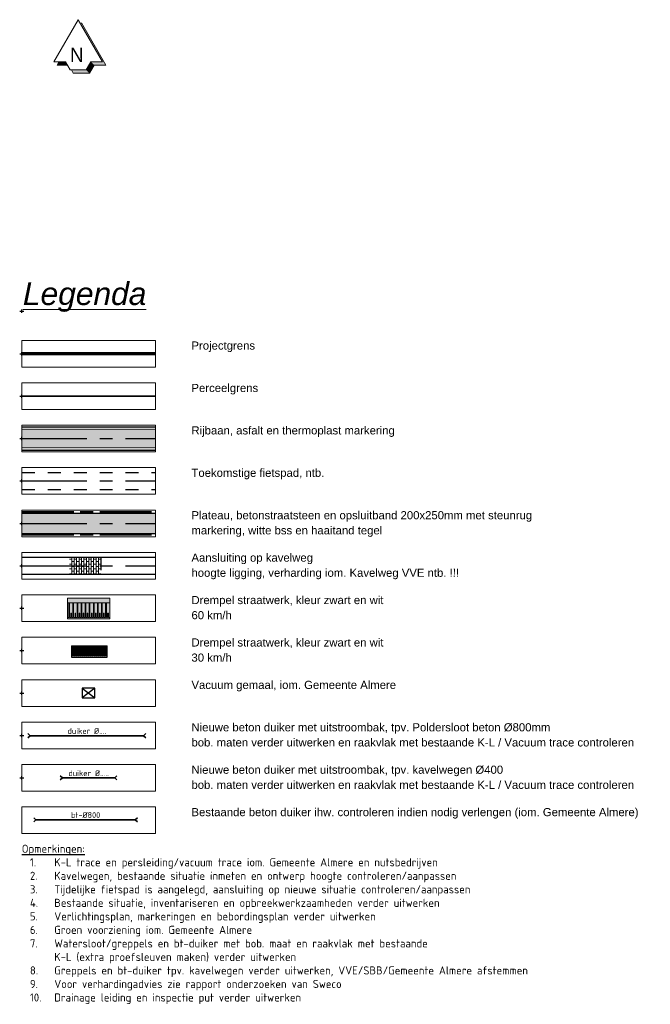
# Model space of a CAD drawing. Header units: metres. Extents: x 149090 to 161988, y 479090 to 487021.
# Tile 72 of 72: x 159221 to 159318, y 485055 to 485206. Entities that reach past the tile are written whole.
import ezdxf
from ezdxf.enums import TextEntityAlignment as Align

# ---------------------------------------------------------------- set-up
doc = ezdxf.new("R2010")
doc.units = ezdxf.units.M
for name, pattern in [('AM-AS', [16, 10, -2, 2, -2]), ('VH-OPSLUITBAND_150X250', [24, 16, -2, 4, -2]), ('VW-1-3_STREEP', [4, 1, -3]), ('XX-HIDDEN', [4, 2, -2]), ('XX-PROJECTGRENS', [18, 12, -3, 0, -3])]:
    doc.linetypes.add(name, pattern=pattern)
doc.layers.get('0').update_dxf_attribs({"lineweight": 25})
doc.layers.get('Defpoints').update_dxf_attribs({"color": 211, "lineweight": 25})
for name, color, linetype, lineweight in [('AL-TEKENBLAD_SITUATIE', 7, 'Continuous', 18), ('AL-TEKENBLAD_VERKLARING', 7, 'Continuous', 18), ('N-WE-AM-AS_FIETSPAD-G', 3, 'AM-AS', 30), ('N-WE-AM-AS_KAVELWEG-G', 170, 'AM-AS', 30), ('N-WE-AM-AS_WEG-G', 10, 'AM-AS', 30), ('N-WE-KG-GRENS_PERCEEL-G', 150, 'KG-PERCEEL', 35), ('N-WE-VH-KANTOPSLUITING_OPSLUITBAND_200X250-G', 150, 'VH-OPSLUITBAND_150X250', 35), ('N-WE-VH-KANTOPSLUITING_VOORKANTBAND-G', 190, 'Continuous', 30), ('N-WE-VH-KANTVERHARDING-G', 7, 'Continuous', 30), ('N-WE-VH-MATERIAALGRENS-G', 7, 'XX-HIDDEN', 25), ('N-WE-VH-VERHARDING_ASFALT-A', 252, 'Continuous', 18), ('N-WE-VH-VERHARDING_TEGEL-A', 252, 'Continuous', 18), ('N-WE-VW-MARKERING_LANGS_STREEP_13_010-G', 7, 'VW-1-3_STREEP', 35), ('VRK-ontwerp', 2, 'Continuous', 0), ('X-XX-AL-T25', 7, 'Continuous', 25)]:
    doc.layers.add(name, color=color, linetype=linetype, lineweight=lineweight)
for name, color, linetype, lineweight, true_color in [('IRP-V-verharding-rijbaan', 7, 'Continuous', 0, 0xffb061), ('N-WE-KG-PROJECTGRENS-G', 1, 'XX-PROJECTGRENS', 35, 0xff0000), ('N-WE-KW-KUNSTWERK_DUIKER-HOLD-S', 1, 'Continuous', 35, 0xff0000), ('N-WE-KW-KUNSTWERK_DUIKER-S', 5, 'Continuous', 35, 0x0000ff)]:
    doc.layers.add(name, color=color, linetype=linetype, lineweight=lineweight, true_color=true_color)
doc.styles.add('Civitas Noordpijl', font='CASTELAR.TTF')
doc.styles.add('Civitas-Legend', font='arial.ttf', dxfattribs={"oblique": 1})
doc.styles.add('NLCS-ISO-M2000-T25', font='NLCS-ISO.ttf')
doc.styles.add('NLCS-ISO-M500-T25', font='NLCS-ISO.ttf')
doc.styles.get("Standard").update_dxf_attribs({"font": 'NLCS-ISO.ttf'})
doc.linetypes.add('KG-PERCEEL', pattern='A,5.5,-2,["P",Standard,S=1.8,R=0,X=-0.5,Y=-0.9],-2,5.5,-2,[5,NLCS.shx,S=0.75,R=0,X=0,Y=0],-2', length=19)

# ---------------------------------------------------------------- blocks, each defined once
blk = doc.blocks.new('Legenda-kop Civitas')
at = {"layer": 'Defpoints', "color": 6}
for p, q in [((-0.44, 0), (0.44, 0)), ((0, 0.35), (0, -0.35))]:
    blk.add_line(p, q, dxfattribs=at)
at = {"insert": (0.29, 12.89), "char_height": 7, "attachment_point": 7, "style": 'Civitas-Legend'}
blk.add_mtext('{\\fArial|b0|i1|c238|p34;\\LL\\fArial|b0|i1|c0|p34;egenda}', dxfattribs=at)
at = {"style": 'Civitas-Legend', "oblique": 1}
blk.add_attdef('SITUATIE', (0.29, 7.55), '', height=3.5, dxfattribs=at)
blk = doc.blocks.new('*U313')
at = {"ltscale": 2.5}
blk.add_lwpolyline([(0, -8.96), (41.18, -8.96), (41.18, -17.19), (0, -17.19)], close=True, dxfattribs=at)
at = {"layer": 'Defpoints', "color": 6}
for p, q in [((-0.66, 0), (0.66, 0)), ((0, -0.51), (0, 0.51))]:
    blk.add_line(p, q, dxfattribs=at)
at = {"color": 7, "style": 'Civitas-Legend'}
for tag, p in [('OMSCHRIJVING1', (52.29, -10.56)), ('OMSCHRIJVING2', (52.29, -15.22))]:
    blk.add_attdef(tag, text='', height=2.5, dxfattribs=at).set_placement(p, align=Align.MIDDLE_LEFT)
blk = doc.blocks.new('*U327')
at = {"layer": 'VRK-ontwerp'}
blk.add_hatch(color=7, dxfattribs=at).paths.add_polyline_path([(6.5, 3.2), (6.5, 3), (6.3, 3), (6.3, 0.7), (6.19, 0.7), (6.19, 3), (5.98, 3), (5.98, 2.3), (5.88, 2.3), (5.88, 3), (5.67, 3), (5.67, 0.7), (5.56, 0.7), (5.56, 3), (5.35, 3), (5.35, 2.3), (5.25, 2.3), (5.25, 3), (5.04, 3), (5.04, 0.7), (4.93, 0.7), (4.93, 3), (4.72, 3), (4.72, 2.3), (4.62, 2.3), (4.62, 3), (4.41, 3), (4.41, 0.7), (4.3, 0.7), (4.3, 3), (4.09, 3), (4.09, 2.3), (3.99, 2.3), (3.99, 3), (3.78, 3), (3.78, 0.7), (3.67, 0.7), (3.67, 3), (3.46, 3), (3.46, 2.3), (3.36, 2.3), (3.36, 3), (3.15, 3), (3.15, 0.7), (3.04, 0.7), (3.04, 3), (2.83, 3), (2.83, 2.3), (2.73, 2.3), (2.73, 3), (2.52, 3), (2.52, 0.7), (2.41, 0.7), (2.41, 3), (2.2, 3), (2.2, 2.3), (2.1, 2.3), (2.1, 3), (1.89, 3), (1.89, 0.7), (1.78, 0.7), (1.78, 3), (1.57, 3), (1.57, 2.3), (1.47, 2.3), (1.47, 3), (1.26, 3), (1.26, 0.7), (1.15, 0.7), (1.15, 3), (0.94, 3), (0.94, 2.3), (0.84, 2.3), (0.84, 3), (0.63, 3), (0.63, 0.7), (0.52, 0.7), (0.52, 3), (0.32, 3), (0.32, 2.3), (0.21, 2.3), (0.21, 3), (0, 3), (0, 3.2)])
at = {"layer": 'VRK-ontwerp', "true_color": 0x636466, "transparency": 33554602}
for points in [[(0.52, 0.7), (0, 0.7), (0, 3), (0.21, 3), (0.21, 2.3), (0.32, 2.3), (0.32, 3), (0.52, 3)], [(1.15, 0.7), (0.63, 0.7), (0.63, 3), (0.84, 3), (0.84, 2.3), (0.94, 2.3), (0.94, 3), (1.15, 3)], [(1.78, 0.7), (1.26, 0.7), (1.26, 3), (1.47, 3), (1.47, 2.3), (1.57, 2.3), (1.57, 3), (1.78, 3)], [(2.41, 0.7), (1.89, 0.7), (1.89, 3), (2.1, 3), (2.1, 2.3), (2.2, 2.3), (2.2, 3), (2.41, 3)], [(3.04, 0.7), (2.52, 0.7), (2.52, 3), (2.73, 3), (2.73, 2.3), (2.83, 2.3), (2.83, 3), (3.04, 3)], [(3.67, 0.7), (3.15, 0.7), (3.15, 3), (3.36, 3), (3.36, 2.3), (3.46, 2.3), (3.46, 3), (3.67, 3)], [(4.3, 0.7), (3.78, 0.7), (3.78, 3), (3.99, 3), (3.99, 2.3), (4.09, 2.3), (4.09, 3), (4.3, 3)], [(4.93, 0.7), (4.41, 0.7), (4.41, 3), (4.62, 3), (4.62, 2.3), (4.72, 2.3), (4.72, 3), (4.93, 3)], [(5.56, 0.7), (5.04, 0.7), (5.04, 3), (5.25, 3), (5.25, 2.3), (5.35, 2.3), (5.35, 3), (5.56, 3)], [(6.19, 0.7), (5.67, 0.7), (5.67, 3), (5.88, 3), (5.88, 2.3), (5.98, 2.3), (5.98, 3), (6.19, 3)], [(6.3, 3), (6.5, 3), (6.5, 0.7), (6.3, 0.7)]]:
    blk.add_hatch(color=251, dxfattribs=at).paths.add_polyline_path(points)
at = {"layer": 'VRK-ontwerp', "transparency": 33554607}
blk.add_hatch(color=9, dxfattribs=at).paths.add_polyline_path([(0, 0), (0, 0.7), (6.5, 0.7), (6.5, 0)])
at = {"layer": 'N-WE-VH-KANTVERHARDING-G', "lineweight": 5}
for p, q in [((0, 0), (0, 3.2)), ((0, 3.2), (6.5, 3.2)), ((6.5, 0), (6.5, 3.2)), ((0.21, 3), (0, 3)), ((0.21, 2.3), (0.21, 3)), ((0.21, 2.3), (0.32, 2.3)), ((0.32, 2.3), (0.32, 3)), ((0.52, 3), (0.32, 3)), ((0.52, 0.7), (0.52, 3)), ((0.63, 0.7), (0.63, 3)), ((0.84, 3), (0.63, 3)), ((0.84, 2.3), (0.84, 3)), ((0.84, 2.3), (0.94, 2.3)), ((0.94, 2.3), (0.94, 3)), ((1.15, 3), (0.94, 3)), ((1.15, 0.7), (1.15, 3)), ((1.26, 0.7), (1.26, 3)), ((1.26, 3), (1.47, 3)), ((1.47, 2.3), (1.47, 3)), ((1.47, 2.3), (1.57, 2.3)), ((1.57, 2.3), (1.57, 3)), ((1.57, 3), (1.78, 3)), ((1.78, 0.7), (1.78, 3)), ((1.89, 0.7), (1.89, 3)), ((1.89, 3), (2.1, 3)), ((2.1, 2.3), (2.1, 3)), ((2.1, 2.3), (2.2, 2.3)), ((2.2, 2.3), (2.2, 3)), ((2.2, 3), (2.41, 3)), ((2.41, 0.7), (2.41, 3)), ((2.52, 0.7), (2.52, 3)), ((2.52, 3), (2.73, 3)), ((2.73, 2.3), (2.73, 3)), ((2.73, 2.3), (2.83, 2.3)), ((2.83, 2.3), (2.83, 3)), ((2.83, 3), (3.04, 3)), ((3.04, 0.7), (3.04, 3)), ((3.15, 0.7), (3.15, 3)), ((3.15, 3), (3.36, 3)), ((3.36, 2.3), (3.36, 3)), ((3.36, 2.3), (3.46, 2.3)), ((3.46, 2.3), (3.46, 3)), ((3.46, 3), (3.67, 3)), ((3.67, 0.7), (3.67, 3)), ((3.78, 0.7), (3.78, 3)), ((3.78, 3), (3.99, 3)), ((3.99, 2.3), (3.99, 3)), ((3.99, 2.3), (4.09, 2.3)), ((4.09, 2.3), (4.09, 3)), ((4.09, 3), (4.3, 3)), ((4.3, 0.7), (4.3, 3)), ((4.41, 0.7), (4.41, 3)), ((4.41, 3), (4.62, 3)), ((4.62, 2.3), (4.62, 3)), ((4.62, 2.3), (4.72, 2.3)), ((4.72, 2.3), (4.72, 3)), ((4.72, 3), (4.93, 3)), ((4.93, 0.7), (4.93, 3)), ((5.04, 0.7), (5.04, 3)), ((5.04, 3), (5.25, 3)), ((5.25, 2.3), (5.25, 3)), ((5.25, 2.3), (5.35, 2.3)), ((5.35, 2.3), (5.35, 3)), ((5.35, 3), (5.56, 3)), ((5.56, 0.7), (5.56, 3)), ((5.67, 0.7), (5.67, 3)), ((5.67, 3), (5.88, 3)), ((5.88, 2.3), (5.88, 3)), ((5.88, 2.3), (5.98, 2.3)), ((5.98, 2.3), (5.98, 3)), ((5.98, 3), (6.19, 3)), ((6.19, 0.7), (6.19, 3)), ((6.3, 0.7), (6.3, 3)), ((6.3, 3), (6.5, 3)), ((0, 0.7), (6.5, 0.7)), ((0, 0), (6.5, 0)), ((0.52, 0.7), (0.63, 0.7)), ((1.15, 0.7), (1.26, 0.7)), ((1.78, 0.7), (1.89, 0.7)), ((2.41, 0.7), (2.52, 0.7)), ((3.04, 0.7), (3.15, 0.7)), ((3.67, 0.7), (3.78, 0.7)), ((4.3, 0.7), (4.41, 0.7)), ((4.93, 0.7), (5.04, 0.7))]:
    blk.add_line(p, q, dxfattribs=at)
blk = doc.blocks.new('*U413')
at = {"layer": 'N-WE-KW-KUNSTWERK_DUIKER-S', "color": 0}
for points in [[(-0.85, 0.78), (0, 0), (-0.85, -0.77)], [(0, 0), (43.75, 0)], [(44.6, 0.78), (43.75, 0), (44.6, -0.77)]]:
    blk.add_lwpolyline(points, dxfattribs=at)
at = {"color": 0, "style": 'NLCS-ISO-M2000-T25'}
blk.add_attdef('DUIKERNR', text='', height=7, dxfattribs=at).set_placement((0.85, 0), align=Align.BOTTOM_CENTER)
blk = doc.blocks.new('*U326')
at = {"color": 0, "lineweight": -2}
for p, q in [((0, 15.49), (-7.5, 2.5)), ((7.5, 2.5), (0, 15.49)), ((1, 14.49), (0.79, 14.12)), ((8.5, 1.5), (1, 14.49)), ((-7.5, 2.5), (-3.94, 2.5)), ((-5.92, 2.5), (-6.5, 1.5)), ((-6.5, 1.5), (-3.37, 1.5)), ((-2.5, 0), (-3.94, 2.5)), ((-2.5, 0), (2.5, 0)), ((-1.5, -1), (-2.08, 0)), ((2.5, 0), (3.94, 2.5)), ((3.5, -1), (4.94, 1.5)), ((3.94, 2.5), (7.5, 2.5)), ((4.94, 1.5), (8.5, 1.5)), ((-1.5, -1), (3.5, -1))]:
    blk.add_line(p, q, dxfattribs=at)
for points in [[(1, 14.49), (8.5, 1.5), (0.79, 14.12), (7.5, 2.5)], [(-5.92, 2.5), (-3.94, 2.5), (-6.5, 1.5), (-3.37, 1.5)], [(-2.08, 0), (2.5, 0), (-1.5, -1), (3.5, -1)], [(2.5, 0), (3.94, 2.5), (3.5, -1), (4.94, 1.5)], [(3.94, 2.5), (7.5, 2.5), (4.94, 1.5), (8.5, 1.5)]]:
    blk.add_solid(points)
at = {"color": 0, "linetype": 'ByBlock', "lineweight": -2, "style": 'Civitas Noordpijl'}
blk.add_text('N', height=4.32, dxfattribs=at).set_placement((-2.51, 2.5))
blk = doc.blocks.new('*U412')
at = {"layer": 'N-WE-KW-KUNSTWERK_DUIKER-S', "color": 0}
for points in [[(-0.85, 0.78), (0, 0), (-0.85, -0.77)], [(0, 0), (20.17, 0)], [(21.02, 0.78), (20.17, 0), (21.02, -0.77)]]:
    blk.add_lwpolyline(points, dxfattribs=at)
at = {"color": 0, "style": 'NLCS-ISO-M2000-T25'}
blk.add_attdef('DUIKERNR', text='', height=7, dxfattribs=at).set_placement((0.85, 0), align=Align.BOTTOM_CENTER)
blk = doc.blocks.new('*U415')
at = {"layer": 'N-WE-KW-KUNSTWERK_DUIKER-S', "color": 0}
for points in [[(-0.85, 0.78), (0, 0), (-0.85, -0.77)], [(0, 0), (38.3, 0)], [(39.15, 0.78), (38.3, 0), (39.15, -0.77)]]:
    blk.add_lwpolyline(points, dxfattribs=at)
at = {"color": 0, "style": 'NLCS-ISO-M2000-T25'}
blk.add_attdef('DUIKERNR', text='', height=7, dxfattribs=at).set_placement((0.85, 0), align=Align.BOTTOM_CENTER)

msp = doc.modelspace()

# ---------------------------------------------------------------- hatches: boundary and pattern name
at = {"layer": 'IRP-V-verharding-rijbaan', "transparency": 33554610}
h = msp.add_hatch(color=256, dxfattribs=at)
h.dxf.hatch_style = 1
h.paths.add_polyline_path([(159221.324, 485130.204), (159241.913, 485130.204), (159241.913, 485127.094), (159221.324, 485127.094)])
at = {"layer": 'N-WE-VH-VERHARDING_ASFALT-A', "transparency": 33554585}
h = msp.add_hatch(color=256, dxfattribs=at)
h.dxf.hatch_style = 1
h.paths.add_polyline_path([(159221.324, 485143.527), (159241.913, 485143.527), (159241.913, 485139.917), (159221.324, 485139.917)])
at = {"layer": 'N-WE-VH-VERHARDING_TEGEL-A'}
h = msp.add_hatch(dxfattribs=at)
h.set_pattern_fill('AVH-TEGEL_150X300_HALFST', color=256, scale=2.5, angle=270, pattern_type=2)
h.set_pattern_definition([(270, (149562.6433, 490087.38427), (0.375, -7e-17), []), (0, (149562.6433, 490087.3843), (2e-16, 0.75), [0.375, -0.375]), (0, (149562.6433, 490087.0093), (2e-16, 0.75), [-0.375, 0.375])])
h.paths.add_polyline_path([(159228.684, 485123.417), (159233.499, 485123.417), (159233.499, 485120.808), (159228.684, 485120.808)])
at = {"layer": 'VRK-ontwerp'}
msp.add_hatch(color=7, dxfattribs=at).paths.add_polyline_path([(159229.928, 485109.798), (159229.823, 485109.798), (159229.823, 485108.248), (159229.613, 485108.248), (159229.613, 485108.948), (159229.508, 485108.948), (159229.508, 485108.248), (159229.298, 485108.248), (159229.298, 485109.798), (159229.193, 485109.798), (159229.193, 485108.248), (159228.993, 485108.248), (159228.993, 485108.048), (159234.493, 485108.048), (159234.493, 485108.248), (159234.338, 485108.248), (159234.338, 485109.798), (159234.233, 485109.798), (159234.233, 485108.248), (159234.023, 485108.248), (159234.023, 485108.948), (159233.918, 485108.948), (159233.918, 485108.248), (159233.708, 485108.248), (159233.708, 485109.798), (159233.603, 485109.798), (159233.603, 485108.248), (159233.393, 485108.248), (159233.393, 485108.948), (159233.288, 485108.948), (159233.288, 485108.248), (159233.078, 485108.248), (159233.078, 485109.798), (159232.973, 485109.798), (159232.973, 485108.248), (159232.763, 485108.248), (159232.763, 485108.948), (159232.658, 485108.948), (159232.658, 485108.248), (159232.448, 485108.248), (159232.448, 485109.798), (159232.343, 485109.798), (159232.343, 485108.248), (159232.133, 485108.248), (159232.133, 485108.948), (159232.028, 485108.948), (159232.028, 485108.248), (159231.818, 485108.248), (159231.818, 485109.798), (159231.713, 485109.798), (159231.713, 485108.248), (159231.503, 485108.248), (159231.503, 485108.948), (159231.398, 485108.948), (159231.398, 485108.248), (159231.188, 485108.248), (159231.188, 485109.798), (159231.083, 485109.798), (159231.083, 485108.248), (159230.873, 485108.248), (159230.873, 485108.948), (159230.768, 485108.948), (159230.768, 485108.248), (159230.558, 485108.248), (159230.558, 485109.798), (159230.453, 485109.798), (159230.453, 485108.248), (159230.243, 485108.248), (159230.243, 485108.948), (159230.138, 485108.948), (159230.138, 485108.248), (159229.928, 485108.248)])
at = {"layer": 'VRK-ontwerp', "true_color": 0x636466, "transparency": 33554602}
for points in [[(159229.193, 485109.798), (159228.993, 485109.798), (159228.993, 485108.248), (159229.193, 485108.248)], [(159229.823, 485109.798), (159229.298, 485109.798), (159229.298, 485108.248), (159229.508, 485108.248), (159229.508, 485108.948), (159229.613, 485108.948), (159229.613, 485108.248), (159229.823, 485108.248)], [(159230.453, 485109.798), (159229.928, 485109.798), (159229.928, 485108.248), (159230.138, 485108.248), (159230.138, 485108.948), (159230.243, 485108.948), (159230.243, 485108.248), (159230.453, 485108.248)], [(159231.083, 485109.798), (159230.558, 485109.798), (159230.558, 485108.248), (159230.768, 485108.248), (159230.768, 485108.948), (159230.873, 485108.948), (159230.873, 485108.248), (159231.083, 485108.248)], [(159231.713, 485109.798), (159231.188, 485109.798), (159231.188, 485108.248), (159231.398, 485108.248), (159231.398, 485108.948), (159231.503, 485108.948), (159231.503, 485108.248), (159231.713, 485108.248)], [(159232.343, 485109.798), (159231.818, 485109.798), (159231.818, 485108.248), (159232.028, 485108.248), (159232.028, 485108.948), (159232.133, 485108.948), (159232.133, 485108.248), (159232.343, 485108.248)], [(159232.973, 485109.798), (159232.448, 485109.798), (159232.448, 485108.248), (159232.658, 485108.248), (159232.658, 485108.948), (159232.763, 485108.948), (159232.763, 485108.248), (159232.973, 485108.248)], [(159233.603, 485109.798), (159233.078, 485109.798), (159233.078, 485108.248), (159233.288, 485108.248), (159233.288, 485108.948), (159233.393, 485108.948), (159233.393, 485108.248), (159233.603, 485108.248)], [(159234.233, 485109.798), (159233.708, 485109.798), (159233.708, 485108.248), (159233.918, 485108.248), (159233.918, 485108.948), (159234.023, 485108.948), (159234.023, 485108.248), (159234.233, 485108.248)], [(159234.493, 485109.798), (159234.338, 485109.798), (159234.338, 485108.248), (159234.493, 485108.248)]]:
    msp.add_hatch(color=251, dxfattribs=at).paths.add_polyline_path(points)

# ---------------------------------------------------------------- linework, layer by layer
at = {"layer": 'N-WE-AM-AS_FIETSPAD-G', "flags": 128}
msp.add_lwpolyline([(159221.324, 485135.185), (159241.913, 485135.185)], dxfattribs=at)
at = {"layer": 'N-WE-AM-AS_KAVELWEG-G', "flags": 128}
msp.add_lwpolyline([(159221.324, 485122.112), (159241.913, 485122.112)], dxfattribs=at)
at = {"layer": 'N-WE-AM-AS_WEG-G', "flags": 128}
for points in [[(159221.324, 485141.722), (159241.913, 485141.722)], [(159221.324, 485128.649), (159241.913, 485128.649)]]:
    msp.add_lwpolyline(points, dxfattribs=at)
at = {"layer": 'N-WE-KG-GRENS_PERCEEL-G', "flags": 128}
msp.add_lwpolyline([(159221.324, 485148.259), (159241.913, 485148.259)], dxfattribs=at)
at = {"layer": 'N-WE-KG-PROJECTGRENS-G', "const_width": 0.5, "flags": 128}
msp.add_lwpolyline([(159221.324, 485154.795), (159241.913, 485154.795)], dxfattribs=at)
at = {"layer": 'N-WE-VH-KANTOPSLUITING_OPSLUITBAND_200X250-G', "ltscale": 0.5}
for points in [[(159221.324, 485130.404), (159241.913, 485130.404)], [(159221.324, 485126.894), (159241.913, 485126.894)]]:
    msp.add_lwpolyline(points, dxfattribs=at)
at = {"layer": 'N-WE-VH-KANTOPSLUITING_VOORKANTBAND-G', "lineweight": 5}
for p, q in [((159228.993, 485109.798), (159228.993, 485108.048)), ((159229.193, 485109.798), (159229.193, 485108.248)), ((159229.298, 485109.798), (159229.298, 485108.248)), ((159229.823, 485109.798), (159229.823, 485108.248)), ((159229.928, 485109.798), (159229.928, 485108.248)), ((159230.453, 485109.798), (159230.453, 485108.248)), ((159230.558, 485109.798), (159230.558, 485108.248)), ((159231.083, 485109.798), (159231.083, 485108.248)), ((159231.188, 485109.798), (159231.188, 485108.248)), ((159231.713, 485109.798), (159231.713, 485108.248)), ((159231.818, 485109.798), (159231.818, 485108.248)), ((159232.343, 485109.798), (159232.343, 485108.248)), ((159232.448, 485109.798), (159232.448, 485108.248)), ((159232.973, 485109.798), (159232.973, 485108.248)), ((159233.078, 485109.798), (159233.078, 485108.248)), ((159233.603, 485109.798), (159233.603, 485108.248)), ((159233.708, 485109.798), (159233.708, 485108.248)), ((159234.233, 485109.798), (159234.233, 485108.248)), ((159234.338, 485109.798), (159234.338, 485108.248)), ((159234.493, 485109.798), (159234.493, 485108.048)), ((159229.193, 485108.248), (159228.993, 485108.248)), ((159234.493, 485108.048), (159228.993, 485108.048)), ((159229.508, 485108.248), (159229.298, 485108.248)), ((159229.613, 485108.948), (159229.508, 485108.948)), ((159229.508, 485108.948), (159229.508, 485108.248)), ((159229.613, 485108.948), (159229.613, 485108.248)), ((159229.823, 485108.248), (159229.613, 485108.248)), ((159230.138, 485108.248), (159229.928, 485108.248)), ((159230.243, 485108.948), (159230.138, 485108.948)), ((159230.138, 485108.948), (159230.138, 485108.248)), ((159230.243, 485108.948), (159230.243, 485108.248)), ((159230.453, 485108.248), (159230.243, 485108.248)), ((159230.768, 485108.248), (159230.558, 485108.248)), ((159230.873, 485108.948), (159230.768, 485108.948)), ((159230.768, 485108.948), (159230.768, 485108.248)), ((159230.873, 485108.948), (159230.873, 485108.248)), ((159231.083, 485108.248), (159230.873, 485108.248)), ((159231.398, 485108.248), (159231.188, 485108.248)), ((159231.503, 485108.948), (159231.398, 485108.948)), ((159231.398, 485108.948), (159231.398, 485108.248)), ((159231.503, 485108.948), (159231.503, 485108.248)), ((159231.713, 485108.248), (159231.503, 485108.248)), ((159232.028, 485108.248), (159231.818, 485108.248)), ((159232.133, 485108.948), (159232.028, 485108.948)), ((159232.028, 485108.948), (159232.028, 485108.248)), ((159232.133, 485108.948), (159232.133, 485108.248)), ((159232.343, 485108.248), (159232.133, 485108.248)), ((159232.658, 485108.248), (159232.448, 485108.248)), ((159232.763, 485108.948), (159232.658, 485108.948)), ((159232.658, 485108.948), (159232.658, 485108.248)), ((159232.763, 485108.948), (159232.763, 485108.248)), ((159232.973, 485108.248), (159232.763, 485108.248)), ((159233.288, 485108.248), (159233.078, 485108.248)), ((159233.393, 485108.948), (159233.288, 485108.948)), ((159233.288, 485108.948), (159233.288, 485108.248)), ((159233.393, 485108.948), (159233.393, 485108.248)), ((159233.603, 485108.248), (159233.393, 485108.248)), ((159233.918, 485108.248), (159233.708, 485108.248)), ((159234.023, 485108.948), (159233.918, 485108.948)), ((159233.918, 485108.948), (159233.918, 485108.248)), ((159234.023, 485108.948), (159234.023, 485108.248)), ((159234.233, 485108.248), (159234.023, 485108.248)), ((159234.338, 485108.248), (159234.493, 485108.248))]:
    msp.add_line(p, q, dxfattribs=at)
at = {"layer": 'N-WE-VH-KANTVERHARDING-G'}
for p, q in [((159228.993, 485109.798), (159234.493, 485109.798)), ((159228.993, 485108.048), (159234.493, 485108.048))]:
    msp.add_line(p, q, dxfattribs=at)
for points in [[(159221.324, 485143.527), (159241.913, 485143.527)], [(159221.324, 485139.917), (159241.913, 485139.917)], [(159221.324, 485130.204), (159241.913, 485130.204)], [(159221.324, 485127.094), (159241.913, 485127.094)], [(159221.324, 485123.417), (159241.913, 485123.417)], [(159221.324, 485120.808), (159241.913, 485120.808)], [(159232.593, 485103.252), (159230.643, 485101.752)], [(159230.643, 485103.252), (159232.593, 485101.752)]]:
    msp.add_lwpolyline(points, dxfattribs=at)
msp.add_lwpolyline([(159230.643, 485101.752), (159232.593, 485101.752), (159232.593, 485103.252), (159230.643, 485103.252)], close=True, dxfattribs=at)
at = {"layer": 'N-WE-VH-MATERIAALGRENS-G', "flags": 128}
for points in [[(159221.324, 485136.49), (159241.913, 485136.49)], [(159221.324, 485133.881), (159241.913, 485133.881)], [(159233.499, 485123.417), (159233.499, 485120.808)]]:
    msp.add_lwpolyline(points, dxfattribs=at)
at = {"layer": 'N-WE-VW-MARKERING_LANGS_STREEP_13_010-G', "ltscale": 2, "const_width": 0.1, "flags": 128}
for points in [[(159221.324, 485143.077), (159241.913, 485143.077)], [(159221.324, 485140.367), (159241.913, 485140.367)]]:
    msp.add_lwpolyline(points, dxfattribs=at)

# ---------------------------------------------------------------- block references
at = {"layer": 'AL-TEKENBLAD_SITUATIE', "xscale": 0.5, "yscale": 0.5, "zscale": 0.5}
msp.add_blockref('*U326', (159230.007, 485198.523), dxfattribs=at)
at = {"layer": 'AL-TEKENBLAD_VERKLARING', "xscale": 0.5, "yscale": 0.5, "zscale": 0.5}
msp.add_blockref('Legenda-kop Civitas', (159221.324, 485154.795), dxfattribs=at)
for p, values in [((159221.324, 485161.332), {'OMSCHRIJVING1': 'Projectgrens'}), ((159221.324, 485154.795), {'OMSCHRIJVING1': 'Perceelgrens'}), ((159221.324, 485148.259), {'OMSCHRIJVING1': 'Rijbaan, asfalt en thermoplast markering'}), ((159221.324, 485141.722), {'OMSCHRIJVING1': 'Toekomstige fietspad, ntb.'}), ((159221.324, 485135.185), {'OMSCHRIJVING1': 'Plateau, betonstraatsteen en opsluitband 200x250mm met steunrug', 'OMSCHRIJVING2': 'markering, witte bss en haaitand tegel'}), ((159221.324, 485128.649), {'OMSCHRIJVING1': 'Aansluiting op kavelweg', 'OMSCHRIJVING2': 'hoogte ligging, verharding iom. Kavelweg VVE ntb. !!!'}), ((159221.324, 485122.112), {'OMSCHRIJVING1': 'Drempel straatwerk, kleur zwart en wit', 'OMSCHRIJVING2': '60 km/h'}), ((159221.324, 485115.576), {'OMSCHRIJVING1': 'Drempel straatwerk, kleur zwart en wit', 'OMSCHRIJVING2': '30 km/h'}), ((159221.324, 485109.039), {'OMSCHRIJVING1': 'Vacuum gemaal, iom. Gemeente Almere'}), ((159221.324, 485102.502), {'OMSCHRIJVING1': 'Nieuwe beton duiker met uitstroombak, tpv. Poldersloot beton %%c800mm', 'OMSCHRIJVING2': 'bob. maten verder uitwerken en raakvlak met bestaande K-L / Vacuum trace controleren'}), ((159221.324, 485095.966), {'OMSCHRIJVING1': 'Nieuwe beton duiker met uitstroombak, tpv. kavelwegen %%c400', 'OMSCHRIJVING2': 'bob. maten verder uitwerken en raakvlak met bestaande K-L / Vacuum trace controleren'}), ((159221.324, 485089.429), {'OMSCHRIJVING1': 'Bestaande beton duiker ihw. controleren indien nodig verlengen (iom. Gemeente Almere)'})]:
    msp.add_blockref('*U313', p, dxfattribs=at).add_auto_attribs(values)
at = {"layer": 'N-WE-KW-KUNSTWERK_DUIKER-HOLD-S'}
ref = msp.add_blockref('*U412', (159227.584, 485089.429), dxfattribs=dict(at, xscale=0.4000000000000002, yscale=0.4000000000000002, zscale=0.4000000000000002))
ref.add_attrib('DUIKERNR', 'duiker %%c.....', dxfattribs={"layer": '0', "height": 0.9, "rotation": 0, "style": 'NLCS-ISO-M2000-T25'}).set_placement((159231.618, 485089.429), align=Align.BOTTOM_CENTER)
at = {"layer": 'N-WE-KW-KUNSTWERK_DUIKER-S'}
ref = msp.add_blockref('*U413', (159222.596, 485095.931), dxfattribs=dict(at, xscale=0.4000000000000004, yscale=0.4000000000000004, zscale=0.4000000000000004))
ref.add_attrib('DUIKERNR', 'duiker %%c....', dxfattribs={"layer": '0', "height": 0.9, "rotation": 0, "style": 'NLCS-ISO-M2000-T25'}).set_placement((159231.346, 485095.931), align=Align.BOTTOM_CENTER)
at = {"layer": 'N-WE-KW-KUNSTWERK_DUIKER-S', "color": 251, "true_color": 0x636466}
ref = msp.add_blockref('*U415', (159223.492, 485082.981), dxfattribs=dict(at, xscale=0.4000000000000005, yscale=0.4000000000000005, zscale=0.4000000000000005))
ref.add_attrib('DUIKERNR', 'bt-%%c800', dxfattribs={"layer": '0', "color": 1, "height": 0.9, "rotation": 0, "style": 'NLCS-ISO-M2000-T25'}).set_placement((159231.151, 485082.981), align=Align.BOTTOM_CENTER)
at = {"layer": 'N-WE-VH-KANTOPSLUITING_VOORKANTBAND-G', "rotation": 180.0000008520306}
msp.add_blockref('*U327', (159234.869, 485117.123), dxfattribs=at)

# ---------------------------------------------------------------- texts
at = {"layer": 'X-XX-AL-T25', "insert": (159221.324, 485079.13), "char_height": 1.25, "attachment_point": 1, "style": 'NLCS-ISO-M500-T25'}
msp.add_mtext_dynamic_manual_height_columns('{\\LOpmerkingen:}\\P\\pxi-3,l4,t4;1.^IK-L trace en persleiding/vacuum trace iom. Gemeente Almere en nutsbedrijven\\P2.^IKavelwegen, bestaande situatie inmeten en ontwerp hoogte controleren/aanpassen\\P3.^ITijdelijke fietspad is aangelegd, aansluiting op nieuwe situatie controleren/aanpassen\\P4.^IBestaande situatie, inventariseren en opbreekwerkzaamheden verder uitwerken\\P5.^IVerlichtingsplan, markeringen en bebordingsplan verder uitwerken\\P6.^IGroen voorziening iom. Gemeente Almere\\P7.^IWatersloot/greppels en bt-duiker met bob. maat en raakvlak met bestaande \\P\\pi0,l0,tz;^IK-L (extra proefsleuven maken) verder uitwerken\\P\\pi-3,l4,t4;8.^IGreppels en bt-duiker tpv. kavelwegen verder uitwerken, VVE/SBB/Gemeente Almere afstemmen\\P9.^IVoor verhardingadvies zie rapport onderzoeken van Sweco\\P10.^IDrainage leiding en inspectie put verder uitwerken\\P\\pi0,l0,tz;{\\C240;\\c2367469;\\P }', width=220.29221, gutter_width=17.5, heights=[75.463], dxfattribs=at)

doc.saveas('drawing.dxf')
